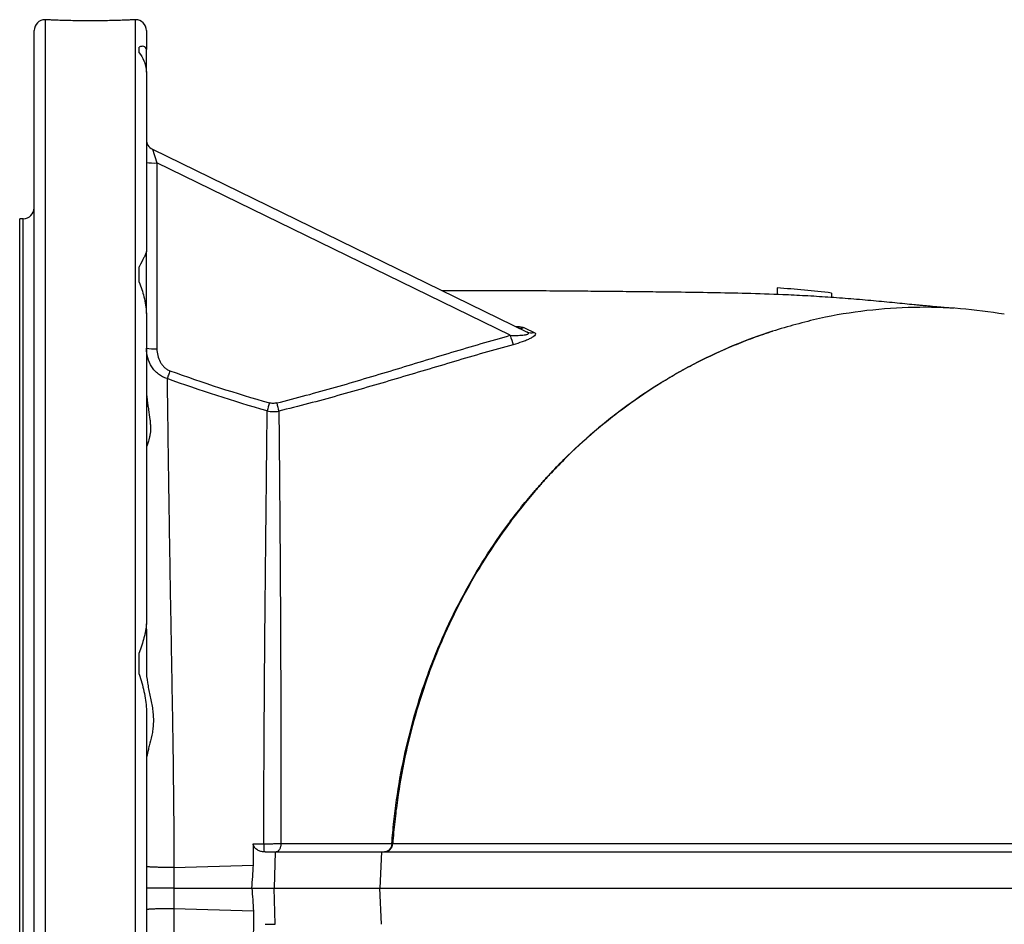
# Model space of a CAD drawing. Header units: millimetres. Extents: x 1756 to 3778, y 764 to 5009.
# Tile 2 of 12: x 1756 to 2300, y 1400 to 1900. Entities that reach past the tile are written whole.
import ezdxf

# ---------------------------------------------------------------- set-up
doc = ezdxf.new("R2010")
doc.units = ezdxf.units.MM
doc.header["$LTSCALE"] = 2

msp = doc.modelspace()

# ---------------------------------------------------------------- linework, layer by layer
at = {"color": 8, "linetype": 'Continuous', "lineweight": 25}
for p, q in [((1770.23, 1899.91), (1770.23, 939.91)), ((1820.23, 939.91), (1820.23, 1899.91)), ((1758.23, 1049.91), (1758.23, 1789.91))]:
    msp.add_line(p, q, dxfattribs=at)
at = {"color": 7, "linetype": 'Continuous', "lineweight": 25}
for p, q in [((1764.23, 945.91), (1764.23, 1893.91)), ((1826.23, 1893.91), (1826.23, 1883.45)), ((1822.23, 1881.63), (1822.23, 1884.75)), ((1826.23, 1870.86), (1826.23, 1883.45)), ((1826.23, 1870.86), (1826.23, 1771.84)), ((1829.6, 1828.27), (1832.09, 1820.73)), ((1829.6, 1828.27), (2036.64, 1727.29)), ((1832.09, 1820.73), (1832.09, 1718.03)), ((2027.41, 1725.46), (1832.09, 1820.73)), ((1758.23, 1789.91), (1756.23, 1789.91)), ((1756.23, 1049.91), (1756.23, 1789.91)), ((1826.23, 1737.43), (1826.23, 1771.84)), ((1822.23, 1754.78), (1822.23, 1763.32)), ((2174.91, 1751.63), (2174.91, 1747.99)), ((2204.91, 1748.84), (2204.91, 1746.36)), ((1826.23, 1737.43), (1826.23, 1565.93)), ((1826.23, 1563.07), (1826.23, 1565.93)), ((1826.23, 1563.07), (1826.23, 1540.13)), ((1822.23, 1538.22), (1822.23, 1549.88)), ((1826.23, 1518.93), (1826.23, 1320.9)), ((1885.33, 1444.48), (1891.15, 1444.48)), ((1891.97, 1439.91), (1897.41, 1439.91)), ((1897.41, 1439.91), (1896.83, 1419.91)), ((1956.25, 1439.91), (1955.35, 1419.91)), ((1841.5, 1431.3), (1885.38, 1432.65)), ((1841.48, 1419.91), (1884.51, 1419.91)), ((1884.51, 1419.91), (1896.83, 1419.91)), ((1884.51, 1419.91), (1884.51, 1419.91)), ((1897.41, 1399.91), (1896.83, 1419.91)), ((1956.25, 1399.91), (1955.35, 1419.91)), ((1885.38, 1407.17), (1841.5, 1408.52)), ((1891.97, 1399.91), (1897.41, 1399.91))]:
    msp.add_line(p, q, dxfattribs=at)
at = {"color": 7, "linetype": 'Continuous', "lineweight": 25, "flags": 128}
for points in [[(1839.27, 1705.87), (1839.04, 1705.24), (1838.81, 1704.61), (1838.6, 1704), (1838.39, 1703.43), (1838.19, 1702.88), (1838.02, 1702.38), (1837.86, 1701.93), (1837.71, 1701.54)], [(1841.48, 1419.91), (1838.47, 1419.91), (1835.59, 1419.91), (1832.95, 1419.91), (1830.65, 1419.91), (1828.77, 1419.91), (1827.37, 1419.91), (1826.52, 1419.91), (1826.23, 1419.91)]]:
    msp.add_lwpolyline(points, dxfattribs=at)
at = {"color": 7, "linetype": 'Continuous', "lineweight": 25}
for centre, radius, start, end in [((1770.23, 1893.91), 6, 90, 180), ((1820.23, 1893.91), 6, 360, 90), ((1832.23, 1833.66), 6, 180, 244), ((1830.65, 1851.84), 31.15, 261.8374, 272.65), ((1758.23, 1795.91), 6, 270, 0), ((2102.16, 1745.52), 77.39, 195.0173, 199.0365), ((2033.38, 1734.56), 5.11, 244.4473, 288.0393), ((2038.84, 1731.9), 5.11, 244.5005, 289.5428), ((1830.65, 1749.15), 31.15, 261.8374, 272.65), ((2283.97, 1577.57), 405.1, 164.1624, 164.81), ((2008.01, 1714.99), 112.98, 193.7863, 196.1395), ((1919.93, 1443.55), 28.79, 178.1599, 187.2302), ((1957.68, 1444.62), 4.71, 272.9598, 358.6629), ((1965, 1493.11), 48.67, 266.3491, 266.9248)]:
    msp.add_arc(centre, radius, start, end, dxfattribs=at)
for points, knots in [([(1820.23, 1899.91), (1820.23, 1899.91), (1820.07, 1899.9), (1819.59, 1899.88), (1819.39, 1899.87), (1818.91, 1899.84), (1818.36, 1899.82), (1817.67, 1899.79), (1816.9, 1899.75), (1816.47, 1899.73), (1815.1, 1899.67), (1814.07, 1899.63), (1812.34, 1899.57), (1811.74, 1899.54), (1810.46, 1899.5), (1809.8, 1899.48), (1807.76, 1899.42), (1806.33, 1899.39), (1804.06, 1899.34), (1803.28, 1899.33), (1801.71, 1899.3), (1800.92, 1899.29), (1798.52, 1899.27), (1796.9, 1899.26), (1794.42, 1899.26), (1793.6, 1899.26), (1791.98, 1899.27), (1791.17, 1899.28), (1789.57, 1899.29), (1788.78, 1899.3), (1787.21, 1899.33), (1786.43, 1899.34), (1784.16, 1899.39), (1782.72, 1899.42), (1780, 1899.5), (1778.72, 1899.54), (1776.41, 1899.63), (1775.37, 1899.67), (1774, 1899.73), (1773.58, 1899.75), (1772.8, 1899.78), (1772.1, 1899.82), (1771.55, 1899.84), (1771.08, 1899.87), (1770.87, 1899.88), (1770.39, 1899.9), (1770.23, 1899.91), (1770.23, 1899.91)], [0, 0, 0, 0, 0.0625, 0.0625, 0.09375, 0.09375, 0.125, 0.15625, 0.15625, 0.1875, 0.1875, 0.25, 0.25, 0.28125, 0.28125, 0.3125, 0.3125, 0.375, 0.375, 0.40625, 0.40625, 0.4375, 0.4375, 0.5, 0.5, 0.53125, 0.53125, 0.5625, 0.5625, 0.59375, 0.59375, 0.625, 0.625, 0.6875, 0.6875, 0.75, 0.75, 0.8125, 0.8125, 0.84375, 0.84375, 0.875, 0.90625, 0.90625, 0.9375, 0.9375, 1, 1, 1, 1]), ([(1826.23, 1883.45), (1826.23, 1883.9), (1826.08, 1884.26), (1825.74, 1884.67), (1825.6, 1884.78), (1825.29, 1884.97), (1825.12, 1885.04), (1824.19, 1885.3), (1823.25, 1885.18), (1822.23, 1884.75)], [0, 0, 0, 0, 0.25, 0.25, 0.375, 0.375, 0.5, 0.5, 1, 1, 1, 1]), ([(1822.23, 1881.63), (1823.25, 1880.42), (1824.19, 1878.94), (1825.3, 1876.24), (1825.62, 1875.26), (1826.08, 1873.17), (1826.23, 1872.05), (1826.23, 1870.86)], [0, 0, 0, 0, 0.5, 0.5, 0.75, 0.75, 1, 1, 1, 1]), ([(1826.23, 1771.84), (1826.23, 1771.43), (1826.08, 1770.93), (1825.74, 1770.06), (1825.6, 1769.75), (1825.29, 1769.1), (1825.12, 1768.76), (1824.19, 1766.96), (1823.25, 1765.27), (1822.23, 1763.32)], [0, 0, 0, 0, 0.25, 0.25, 0.375, 0.375, 0.5, 0.5, 1, 1, 1, 1]), ([(1822.23, 1754.78), (1823.25, 1752.27), (1824.19, 1749.58), (1825.3, 1745.22), (1825.62, 1743.71), (1826.08, 1740.63), (1826.23, 1739.05), (1826.23, 1737.43)], [0, 0, 0, 0, 0.5, 0.5, 0.75, 0.75, 1, 1, 1, 1]), ([(2272.51, 1740.39), (2271.98, 1740.43), (2271.08, 1740.48), (2269.8, 1740.58), (2268.74, 1740.66), (2267.72, 1740.74), (2266.2, 1740.87), (2263.99, 1741.06), (2261.3, 1741.3), (2259.1, 1741.51), (2257.42, 1741.67), (2255.58, 1741.84), (2253.31, 1742.06), (2248.23, 1742.56), (2240.02, 1743.37), (2228.31, 1744.49), (2216.09, 1745.56), (2203.33, 1746.51), (2190.67, 1747.3), (2175.36, 1748.04), (2158.15, 1748.59), (2138.75, 1748.99), (2123.83, 1749.2), (2112.87, 1749.33), (2106.02, 1749.41), (2098.84, 1749.49), (2091.47, 1749.57), (2084.03, 1749.64), (2076.95, 1749.71), (2070.76, 1749.77), (2065.51, 1749.81), (2060.4, 1749.86), (2054.41, 1749.9), (2046.83, 1749.96), (2037.74, 1750.02), (2027.71, 1750.07), (2016.3, 1750.1), (2004.08, 1750.12), (1994.89, 1750.13), (1990.21, 1750.12), (1989.83, 1750.12)], [0, 0, 0, 0, 0.019912, 0.034306, 0.043356, 0.051748, 0.061128, 0.08143, 0.102248, 0.114534, 0.123189, 0.132305, 0.143511, 0.156821, 0.204877, 0.253712, 0.301559, 0.346444, 0.388239, 0.427536, 0.492936, 0.555009, 0.618467, 0.6392, 0.661255, 0.6842, 0.707285, 0.730497, 0.753137, 0.771852, 0.786222, 0.799805, 0.817736, 0.840139, 0.867003, 0.896646, 0.925213, 0.962202, 0.996928, 1, 1, 1, 1]), ([(2300.45, 1737.16), (2292.38, 1738.31), (2275.85, 1740.66), (2250.43, 1741.25), (2224.37, 1739.49), (2198.12, 1735.26), (2180.94, 1730.26), (2172.3, 1727.74)], [0, 0, 0, 0, 0.18833, 0.386325, 0.588084, 0.792902, 1, 1, 1, 1]), ([(1898.29, 1688.06), (1909.16, 1690.76), (1919.97, 1693.72), (1941.52, 1699.88), (1952.25, 1703.08), (1973.7, 1709.57), (1984.4, 1712.87), (2005.86, 1719.31), (2016.61, 1722.46), (2027.41, 1725.46)], [0, 0, 0, 0, 0.25, 0.25, 0.5, 0.5, 0.75, 0.75, 1, 1, 1, 1]), ([(1961.9, 1444.54), (1962.07, 1446.56), (1962.25, 1448.59), (1962.64, 1452.62), (1962.84, 1454.64), (1963.48, 1460.67), (1963.97, 1464.67), (1965.66, 1476.61), (1967.06, 1484.5), (1972.05, 1507.94), (1976.44, 1523.28), (1983.3, 1542.07), (1984.74, 1545.81), (1987.76, 1553.25), (1989.33, 1556.93), (1994.22, 1567.84), (1997.72, 1574.95), (2008.89, 1595.76), (2017.26, 1608.96), (2031.18, 1627.75), (2036.06, 1633.85), (2042.45, 1641.25), (2043.74, 1642.72), (2046.34, 1645.62), (2047.66, 1647.06), (2051.63, 1651.32), (2054.32, 1654.11), (2067.97, 1667.71), (2079.56, 1677.61), (2097.93, 1691.03), (2104.22, 1695.26), (2113.91, 1701.23), (2117.18, 1703.16), (2123.8, 1706.9), (2127.15, 1708.7), (2137.27, 1713.88), (2144.13, 1717.05), (2154.58, 1721.38), (2158.09, 1722.76), (2163.39, 1724.71), (2166.05, 1725.66), (2169.17, 1726.71), (2170.51, 1727.16), (2171.41, 1727.45), (2171.84, 1727.59), (2172.28, 1727.74)], [0, 0, 0, 0, 0.015625, 0.015625, 0.03125, 0.03125, 0.0625, 0.0625, 0.125, 0.125, 0.25, 0.25, 0.28125, 0.28125, 0.3125, 0.3125, 0.375, 0.375, 0.5, 0.5, 0.5625, 0.5625, 0.578125, 0.578125, 0.59375, 0.59375, 0.625, 0.625, 0.75, 0.75, 0.8125, 0.8125, 0.84375, 0.84375, 0.875, 0.875, 0.9375, 0.9375, 0.96875, 0.96875, 0.984375, 0.992188, 0.996094, 0.996094, 1, 1, 1, 1]), ([(2172.28, 1727.74), (2165.13, 1725.43), (2158.06, 1722.82), (2144.14, 1717.04), (2137.3, 1713.87), (2127.19, 1708.69), (2123.85, 1706.89), (2117.23, 1703.15), (2113.96, 1701.22), (2104.29, 1695.24), (2098.01, 1691.01), (2079.67, 1677.6), (2068.1, 1667.69), (2054.47, 1654.09), (2051.79, 1651.3), (2047.83, 1647.04), (2046.52, 1645.6), (2043.92, 1642.7), (2042.63, 1641.23), (2036.25, 1633.82), (2031.39, 1627.73), (2017.5, 1608.93), (2009.17, 1595.73), (1998.03, 1574.92), (1994.55, 1567.81), (1989.68, 1556.9), (1988.12, 1553.21), (1985.11, 1545.77), (1983.68, 1542.03), (1976.85, 1523.24), (1972.48, 1507.91), (1967.52, 1484.47), (1966.13, 1476.58), (1964.45, 1464.63), (1963.96, 1460.63), (1963.32, 1454.61), (1963.12, 1452.59), (1962.74, 1448.56), (1962.56, 1446.54), (1962.39, 1444.51)], [0, 0, 0, 0, 0.0625, 0.0625, 0.125, 0.125, 0.15625, 0.15625, 0.1875, 0.1875, 0.25, 0.25, 0.375, 0.375, 0.40625, 0.40625, 0.421875, 0.421875, 0.4375, 0.4375, 0.5, 0.5, 0.625, 0.625, 0.6875, 0.6875, 0.71875, 0.71875, 0.75, 0.75, 0.875, 0.875, 0.9375, 0.9375, 0.96875, 0.96875, 0.984375, 0.984375, 1, 1, 1, 1]), ([(2027.41, 1725.46), (2028.57, 1725.42), (2029.74, 1725.4), (2031.47, 1725.42), (2032.04, 1725.43), (2033.18, 1725.48), (2033.74, 1725.51), (2034.84, 1725.61), (2035.38, 1725.67), (2036.11, 1725.81), (2036.34, 1725.86), (2036.77, 1725.98), (2036.97, 1726.05), (2037.28, 1726.21), (2037.39, 1726.3), (2037.5, 1726.5), (2037.49, 1726.6), (2037.37, 1726.81), (2037.26, 1726.91), (2036.99, 1727.1), (2036.82, 1727.2), (2036.64, 1727.29)], [0, 0, 0, 0, 0.25, 0.25, 0.375, 0.375, 0.5, 0.5, 0.625, 0.625, 0.6875, 0.6875, 0.75, 0.75, 0.8125, 0.8125, 0.875, 0.875, 0.9375, 0.9375, 1, 1, 1, 1]), ([(2040.55, 1727.08), (2040.9, 1726.92), (2041.15, 1726.72), (2041.36, 1726.23), (2041.31, 1725.96), (2040.91, 1725.34), (2040.55, 1725.02), (2039.61, 1724.34), (2039.04, 1724.01), (2038.07, 1723.52), (2037.73, 1723.35), (2037.03, 1723.03), (2036.66, 1722.87), (2035.55, 1722.41), (2034.76, 1722.11), (2032.36, 1721.25), (2030.7, 1720.74), (2029, 1720.27)], [0, 0, 0, 0, 0.125, 0.125, 0.25, 0.25, 0.375, 0.375, 0.5, 0.5, 0.5625, 0.5625, 0.625, 0.625, 0.75, 0.75, 1, 1, 1, 1]), ([(2031.44, 1729.84), (2031.44, 1729.84), (2031.46, 1729.83), (2031.28, 1729.91), (2031.16, 1729.96)], [0, 0, 0, 0, 0.387281, 1, 1, 1, 1]), ([(2029, 1720.27), (2018.18, 1717.31), (2007.4, 1714.2), (1991.26, 1709.44), (1985.88, 1707.84), (1975.13, 1704.63), (1969.76, 1703.03), (1953.62, 1698.26), (1942.85, 1695.12), (1921.24, 1689.1), (1910.39, 1686.21), (1899.49, 1683.58)], [0, 0, 0, 0, 0.25, 0.25, 0.375, 0.375, 0.5, 0.5, 0.75, 0.75, 1, 1, 1, 1]), ([(1837.71, 1701.54), (1836.83, 1701.81), (1835.99, 1702.16), (1834.79, 1702.8), (1834.4, 1703.03), (1833.64, 1703.53), (1833.26, 1703.79), (1832.18, 1704.64), (1831.52, 1705.25), (1830.29, 1706.59), (1829.73, 1707.32), (1828.24, 1709.59), (1827.5, 1711.22), (1826.48, 1714.71), (1826.23, 1716.5), (1826.23, 1718.32)], [0, 0, 0, 0, 0.125, 0.125, 0.1875, 0.1875, 0.25, 0.25, 0.375, 0.375, 0.5, 0.5, 0.75, 0.75, 1, 1, 1, 1]), ([(1832.09, 1718.03), (1832.09, 1716.78), (1832.23, 1715.54), (1832.82, 1713.1), (1833.26, 1711.93), (1834.15, 1710.28), (1834.49, 1709.75), (1835.24, 1708.75), (1835.65, 1708.28), (1836.57, 1707.42), (1837.06, 1707.03), (1838.12, 1706.37), (1838.67, 1706.09), (1839.27, 1705.87)], [0, 0, 0, 0, 0.25, 0.25, 0.5, 0.5, 0.625, 0.625, 0.75, 0.75, 0.875, 0.875, 1, 1, 1, 1]), ([(1837.71, 1701.54), (1837.82, 1693.65), (1837.92, 1685.19), (1838.1, 1671.66), (1838.16, 1667), (1838.25, 1659.81), (1838.29, 1657.38), (1838.35, 1652.47), (1838.39, 1649.99), (1838.56, 1637.47), (1838.71, 1627.04), (1839.06, 1605.39), (1839.25, 1594.16), (1839.55, 1576.72), (1839.65, 1570.81), (1839.81, 1561.78), (1839.87, 1558.75), (1839.97, 1552.68), (1840.03, 1549.63), (1840.3, 1534.33), (1840.52, 1521.91), (1840.92, 1496.67), (1841.09, 1483.86), (1841.3, 1464.34), (1841.36, 1457.79), (1841.42, 1447.87), (1841.44, 1444.56), (1841.47, 1439.59), (1841.48, 1437.11), (1841.49, 1434.21), (1841.49, 1432.96), (1841.49, 1432.13), (1841.49, 1431.71), (1841.5, 1431.3)], [0, 0, 0, 0, 0.125, 0.125, 0.1875, 0.1875, 0.21875, 0.21875, 0.25, 0.25, 0.375, 0.375, 0.5, 0.5, 0.5625, 0.5625, 0.59375, 0.59375, 0.625, 0.625, 0.75, 0.75, 0.875, 0.875, 0.9375, 0.9375, 0.96875, 0.96875, 0.984375, 0.992188, 0.996094, 0.996094, 1, 1, 1, 1]), ([(1826.23, 1696.03), (1826.23, 1693.95), (1826.39, 1691.93), (1826.74, 1688.99), (1826.87, 1688.03), (1827.15, 1686.12), (1827.3, 1685.18), (1827.73, 1682.42), (1828.01, 1680.67), (1828.3, 1678.17), (1828.38, 1677.36), (1828.49, 1675.78), (1828.52, 1675.01), (1828.52, 1672.8), (1828.4, 1671.47), (1828.11, 1669.66), (1827.99, 1669.09), (1827.73, 1668.02), (1827.59, 1667.51), (1827.15, 1666.11), (1826.85, 1665.33), (1826.51, 1664.38), (1826.41, 1664.09), (1826.27, 1663.61), (1826.23, 1663.4), (1826.23, 1663.24)], [0, 0, 0, 0, 0.125, 0.125, 0.1875, 0.1875, 0.25, 0.25, 0.375, 0.375, 0.4375, 0.4375, 0.5, 0.5, 0.625, 0.625, 0.6875, 0.6875, 0.75, 0.75, 0.875, 0.875, 0.9375, 0.9375, 1, 1, 1, 1]), ([(1898.29, 1688.06), (1897.95, 1687.98), (1897.62, 1687.92), (1896.94, 1687.84), (1896.6, 1687.82), (1895.58, 1687.84), (1894.91, 1687.94), (1894.25, 1688.13)], [0, 0, 0, 0, 0.25, 0.25, 0.5, 0.5, 1, 1, 1, 1]), ([(1891.15, 1444.48), (1891.17, 1456.36), (1891.2, 1468.09), (1891.28, 1491.3), (1891.35, 1502.76), (1891.49, 1525.43), (1891.57, 1536.49), (1891.7, 1552.67), (1891.75, 1558), (1891.82, 1565.9), (1891.84, 1568.52), (1891.89, 1573.72), (1891.92, 1576.3), (1892.04, 1589.09), (1892.14, 1598.94), (1892.34, 1617.91), (1892.43, 1627.03), (1892.62, 1644.55), (1892.71, 1652.95), (1892.81, 1662.97), (1892.83, 1664.96), (1892.87, 1668.87), (1892.89, 1670.79), (1892.95, 1676.48), (1892.99, 1680.16), (1893.02, 1683.71)], [0, 0, 0, 0, 0.125, 0.125, 0.25, 0.25, 0.375, 0.375, 0.4375, 0.4375, 0.46875, 0.46875, 0.5, 0.5, 0.625, 0.625, 0.75, 0.75, 0.875, 0.875, 0.90625, 0.90625, 0.9375, 0.9375, 1, 1, 1, 1]), ([(1893.02, 1683.71), (1894.08, 1683.45), (1895.15, 1683.31), (1896.78, 1683.27), (1897.33, 1683.29), (1898.41, 1683.39), (1898.95, 1683.47), (1899.49, 1683.58)], [0, 0, 0, 0, 0.5, 0.5, 0.75, 0.75, 1, 1, 1, 1]), ([(1899.49, 1683.58), (1899.52, 1680.03), (1899.55, 1676.37), (1899.6, 1670.7), (1899.62, 1668.78), (1899.65, 1664.88), (1899.67, 1662.9), (1899.76, 1652.91), (1899.83, 1644.54), (1899.97, 1627.07), (1900.04, 1617.98), (1900.18, 1599.07), (1900.25, 1589.25), (1900.32, 1576.49), (1900.33, 1573.91), (1900.36, 1568.72), (1900.37, 1566.11), (1900.41, 1558.23), (1900.43, 1552.91), (1900.49, 1536.73), (1900.53, 1525.68), (1900.58, 1511.5), (1900.59, 1508.65), (1900.6, 1502.94), (1900.6, 1500.08), (1900.59, 1491.46), (1900.6, 1485.68), (1900.6, 1468.24), (1900.62, 1456.46), (1900.63, 1444.54)], [0, 0, 0, 0, 0.0625, 0.0625, 0.09375, 0.09375, 0.125, 0.125, 0.25, 0.25, 0.375, 0.375, 0.5, 0.5, 0.53125, 0.53125, 0.5625, 0.5625, 0.625, 0.625, 0.75, 0.75, 0.78125, 0.78125, 0.8125, 0.8125, 0.875, 0.875, 1, 1, 1, 1]), ([(1826.23, 1565.93), (1826.23, 1564.77), (1826.08, 1563.55), (1825.74, 1561.63), (1825.6, 1560.98), (1825.29, 1559.66), (1825.12, 1559), (1824.19, 1555.63), (1823.25, 1552.82), (1822.23, 1549.88)], [0, 0, 0, 0, 0.25, 0.25, 0.375, 0.375, 0.5, 0.5, 1, 1, 1, 1]), ([(1822.23, 1538.22), (1823.25, 1535.06), (1824.19, 1531.89), (1825.3, 1527.03), (1825.62, 1525.4), (1826.08, 1522.15), (1826.23, 1520.54), (1826.23, 1518.93)], [0, 0, 0, 0, 0.5, 0.5, 0.75, 0.75, 1, 1, 1, 1]), ([(1826.23, 1540.13), (1826.23, 1537.94), (1826.49, 1535.72), (1827.05, 1532.32), (1827.26, 1531.17), (1827.73, 1528.86), (1827.98, 1527.7), (1828.71, 1524.24), (1829.19, 1521.92), (1829.63, 1519), (1829.71, 1518.42), (1829.86, 1517.24), (1829.92, 1516.65), (1830.07, 1514.9), (1830.12, 1513.74), (1830.12, 1511.46), (1830.07, 1510.34), (1829.88, 1508.13), (1829.73, 1507.03), (1829.2, 1503.84), (1828.71, 1501.86), (1827.98, 1499.04), (1827.74, 1498.13), (1827.27, 1496.36), (1827.05, 1495.5), (1826.49, 1493.05), (1826.23, 1491.57), (1826.23, 1490.23)], [0, 0, 0, 0, 0.125, 0.125, 0.1875, 0.1875, 0.25, 0.25, 0.375, 0.375, 0.40625, 0.40625, 0.4375, 0.4375, 0.5, 0.5, 0.5625, 0.5625, 0.625, 0.625, 0.75, 0.75, 0.8125, 0.8125, 0.875, 0.875, 1, 1, 1, 1]), ([(1891.37, 1439.93), (1890.72, 1439.97), (1890.08, 1440.07), (1889.14, 1440.33), (1888.83, 1440.44), (1888.23, 1440.69), (1887.93, 1440.84), (1887.35, 1441.19), (1887.07, 1441.38), (1886.55, 1441.84), (1886.3, 1442.09), (1885.98, 1442.52), (1885.89, 1442.68), (1885.71, 1443), (1885.63, 1443.17), (1885.49, 1443.52), (1885.44, 1443.71), (1885.36, 1444.09), (1885.34, 1444.28), (1885.33, 1444.48)], [0, 0, 0, 0, 0.25, 0.25, 0.375, 0.375, 0.5, 0.5, 0.625, 0.625, 0.75, 0.75, 0.8125, 0.8125, 0.875, 0.875, 0.9375, 0.9375, 1, 1, 1, 1]), ([(1891.15, 1444.48), (1892.83, 1444.47), (1894.47, 1444.47), (1896.89, 1444.49), (1897.68, 1444.5), (1899.19, 1444.52), (1899.92, 1444.53), (1900.63, 1444.54)], [0, 0, 0, 0, 0.5, 0.5, 0.75, 0.75, 1, 1, 1, 1]), ([(1900.63, 1444.54), (1900.6, 1443.97), (1900.52, 1443.37), (1900.23, 1442.23), (1900.02, 1441.69), (1899.5, 1440.8), (1899.19, 1440.46), (1898.54, 1440.01), (1898.21, 1439.91), (1897.9, 1439.91)], [0, 0, 0, 0, 0.25, 0.25, 0.5, 0.5, 0.75, 0.75, 1, 1, 1, 1]), ([(1900.63, 1444.54), (1901.32, 1444.54), (1902.71, 1444.54), (1904.8, 1444.54), (1906.89, 1444.54), (1909, 1444.54), (1911.1, 1444.54), (1913.22, 1444.54), (1915.33, 1444.54), (1917.45, 1444.54), (1919.57, 1444.54), (1921.68, 1444.54), (1923.8, 1444.54), (1925.91, 1444.54), (1928.02, 1444.54), (1930.13, 1444.54), (1932.22, 1444.54), (1934.87, 1444.54), (1938.02, 1444.54), (1940.98, 1444.54), (1943.3, 1444.54), (1945.04, 1444.54), (1946.76, 1444.54), (1948.92, 1444.54), (1951.45, 1444.54), (1954.31, 1444.54), (1957, 1444.54), (1959.52, 1444.54), (1961.12, 1444.54), (1961.9, 1444.54)], [0, 0, 0, 0, 0.028864, 0.058031, 0.087503, 0.117283, 0.147374, 0.177782, 0.208512, 0.239573, 0.270971, 0.302719, 0.334828, 0.367311, 0.400185, 0.433467, 0.467169, 0.501292, 0.563366, 0.625766, 0.657324, 0.688598, 0.719581, 0.750272, 0.805294, 0.85781, 0.907785, 0.95519, 1, 1, 1, 1]), ([(1961.9, 1444.54), (1961.86, 1443.92), (1961.73, 1443.3), (1961.3, 1442.18), (1961, 1441.67), (1960.27, 1440.82), (1959.84, 1440.49), (1958.91, 1440.03), (1958.42, 1439.91), (1957.92, 1439.91)], [0, 0, 0, 0, 0.25, 0.25, 0.5, 0.5, 0.75, 0.75, 1, 1, 1, 1]), ([(1897.41, 1439.91), (1920.49, 1439.91), (1940.45, 1439.91), (1956.21, 1439.91), (1956.22, 1439.91), (1956.24, 1439.91), (1956.25, 1439.91)], [0, 0, 0, 0, 1, 1, 1, 1.000923, 1.000923, 1.000923, 1.000923]), ([(1956.25, 1439.91), (1956.26, 1439.91), (1956.28, 1439.91), (1956.29, 1439.91), (1958.71, 1439.91), (1961.13, 1439.91), (1966.04, 1439.91), (1968.53, 1439.91), (1976.17, 1439.91), (1981.42, 1439.91), (1997.63, 1439.91), (2009.11, 1439.91), (2027.08, 1439.91), (2033.22, 1439.91), (2045.83, 1439.91), (2052.29, 1439.91), (2072.05, 1439.91), (2085.79, 1439.91), (2114.39, 1439.91), (2129.26, 1439.91), (2160.11, 1439.91), (2176.01, 1439.91), (2208.78, 1439.91), (2225.63, 1439.91), (2260.31, 1439.91), (2278.15, 1439.91), (2314.53, 1439.91), (2333.1, 1439.91), (2361.52, 1439.91), (2371.09, 1439.91), (2390.43, 1439.91), (2400.2, 1439.91), (2449.42, 1439.91), (2489.84, 1439.91), (2541.67, 1439.91), (2552.11, 1439.91), (2573.08, 1439.91), (2583.59, 1439.91), (2615.27, 1439.91), (2636.54, 1439.91), (2668.67, 1439.91), (2679.42, 1439.91), (2701, 1439.91), (2711.83, 1439.91), (2744.36, 1439.91), (2766.08, 1439.91), (2809.62, 1439.91), (2831.43, 1439.91), (2864.21, 1439.91), (2875.15, 1439.91), (2896.98, 1439.91), (2907.88, 1439.91), (2929.62, 1439.91), (2940.47, 1439.91), (2962.13, 1439.91), (2972.95, 1439.91), (3005.34, 1439.91), (3026.88, 1439.91), (3069.65, 1439.91), (3090.88, 1439.91), (3132.96, 1439.91), (3153.79, 1439.91), (3194.99, 1439.91), (3215.33, 1439.91), (3255.35, 1439.91), (3275.07, 1439.91), (3304.18, 1439.91), (3313.81, 1439.91), (3332.91, 1439.91), (3342.36, 1439.91), (3361.08, 1439.91), (3370.38, 1439.91), (3384.15, 1439.91), (3388.7, 1439.91), (3397.71, 1439.91), (3402.17, 1439.91), (3415.45, 1439.91), (3424.22, 1439.91), (3441.55, 1439.91), (3450.11, 1439.91), (3475.35, 1439.91), (3491.62, 1439.91), (3523.06, 1439.91), (3538.23, 1439.91), (3567.45, 1439.91), (3581.43, 1439.91), (3608.09, 1439.91), (3620.77, 1439.91), (3638.82, 1439.91), (3644.68, 1439.91), (3656.03, 1439.91), (3661.52, 1439.91), (3677.46, 1439.91), (3687.38, 1439.91), (3705.73, 1439.91), (3714.19, 1439.91), (3729.53, 1439.91), (3736.42, 1439.91), (3745.58, 1439.91), (3748.44, 1439.91), (3753.77, 1439.91), (3756.24, 1439.91), (3760.77, 1439.91), (3762.83, 1439.91), (3766.55, 1439.91), (3768.2, 1439.91), (3772.55, 1439.91), (3774.62, 1439.91), (3776.56, 1439.91), (3777, 1439.91), (3777.19, 1439.91)], [-0.0000183, -0.0000183, -0.0000183, -0.0000183, 0, 0, 0, 0.0039062, 0.0039062, 0.0078125, 0.0078125, 0.015625, 0.015625, 0.03125, 0.03125, 0.0390625, 0.0390625, 0.046875, 0.046875, 0.0625, 0.0625, 0.078125, 0.078125, 0.09375, 0.09375, 0.109375, 0.109375, 0.125, 0.125, 0.140625, 0.140625, 0.1484375, 0.1484375, 0.15625, 0.15625, 0.1875, 0.1875, 0.1953125, 0.1953125, 0.203125, 0.203125, 0.21875, 0.21875, 0.2265625, 0.2265625, 0.234375, 0.234375, 0.25, 0.25, 0.265625, 0.265625, 0.2734375, 0.2734375, 0.28125, 0.28125, 0.2890625, 0.2890625, 0.296875, 0.296875, 0.3125, 0.3125, 0.328125, 0.328125, 0.34375, 0.34375, 0.359375, 0.359375, 0.375, 0.375, 0.3828125, 0.3828125, 0.390625, 0.390625, 0.3984375, 0.3984375, 0.4023438, 0.4023438, 0.40625, 0.40625, 0.4140625, 0.4140625, 0.421875, 0.421875, 0.4375, 0.4375, 0.453125, 0.453125, 0.46875, 0.46875, 0.484375, 0.484375, 0.4921875, 0.4921875, 0.5, 0.5, 0.515625, 0.515625, 0.53125, 0.53125, 0.546875, 0.546875, 0.5546875, 0.5546875, 0.5625, 0.5625, 0.5703125, 0.5703125, 0.578125, 0.578125, 0.59375, 0.59375, 0.6023721, 0.6023721, 0.6023721, 0.6023721]), ([(1841.49, 1431.3), (1840.47, 1431.3), (1839.47, 1431.31), (1837.99, 1431.32), (1837.5, 1431.33), (1836.54, 1431.34), (1836.06, 1431.34), (1834.67, 1431.36), (1833.79, 1431.38), (1832.14, 1431.42), (1831.36, 1431.44), (1829.96, 1431.49), (1829.33, 1431.52), (1828.5, 1431.56), (1828.25, 1431.58), (1827.78, 1431.61), (1827.57, 1431.62), (1827, 1431.67), (1826.71, 1431.7), (1826.32, 1431.77), (1826.23, 1431.81), (1826.23, 1431.84)], [0, 0, 0, 0, 0.125, 0.125, 0.1875, 0.1875, 0.25, 0.25, 0.375, 0.375, 0.5, 0.5, 0.625, 0.625, 0.6875, 0.6875, 0.75, 0.75, 0.875, 0.875, 1, 1, 1, 1]), ([(1841.49, 1431.3), (1841.49, 1431.3), (1841.49, 1431.3), (1841.49, 1431.3), (1841.49, 1430.85), (1841.49, 1430.4), (1841.49, 1429.94), (1841.49, 1428.84), (1841.49, 1427.73), (1841.49, 1426.62), (1841.49, 1425.5), (1841.49, 1424.39), (1841.48, 1423.28), (1841.48, 1422.15), (1841.48, 1421.03), (1841.48, 1419.91)], [-0.00000006, -0.00000006, -0.00000006, -0.00000006, 0, 0, 0, 0.000679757, 0.000679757, 0.000679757, 0.002342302, 0.002342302, 0.002342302, 0.004014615, 0.004014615, 0.004014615, 0.005696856, 0.005696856, 0.005696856, 0.005696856]), ([(1841.48, 1419.91), (1841.48, 1418.77), (1841.48, 1417.64), (1841.48, 1416.5), (1841.49, 1415.37), (1841.49, 1414.24), (1841.49, 1413.11), (1841.49, 1411.99), (1841.49, 1410.86), (1841.49, 1409.74), (1841.49, 1409.33), (1841.49, 1408.93), (1841.49, 1408.52), (1841.49, 1408.52), (1841.49, 1408.52), (1841.49, 1408.52)], [0, 0, 0, 0, 0.001705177, 0.001705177, 0.001705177, 0.003400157, 0.003400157, 0.003400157, 0.005085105, 0.005085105, 0.005085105, 0.005696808, 0.005696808, 0.005696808, 0.005696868, 0.005696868, 0.005696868, 0.005696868]), ([(1955.35, 1419.91), (1957.77, 1419.91), (1960.19, 1419.91), (1965.1, 1419.91), (1967.6, 1419.91), (1975.25, 1419.91), (1980.51, 1419.91), (1996.73, 1419.91), (2008.22, 1419.91), (2026.21, 1419.91), (2032.36, 1419.91), (2044.98, 1419.91), (2051.44, 1419.91), (2071.23, 1419.91), (2084.99, 1419.91), (2113.62, 1419.91), (2128.5, 1419.91), (2159.38, 1419.91), (2175.3, 1419.91), (2208.1, 1419.91), (2224.98, 1419.91), (2259.69, 1419.91), (2277.55, 1419.91), (2313.97, 1419.91), (2332.56, 1419.91), (2361.02, 1419.91), (2370.6, 1419.91), (2389.95, 1419.91), (2399.73, 1419.91), (2449.01, 1419.91), (2489.47, 1419.91), (2541.35, 1419.91), (2551.81, 1419.91), (2572.79, 1419.91), (2583.32, 1419.91), (2615.02, 1419.91), (2636.32, 1419.91), (2668.48, 1419.91), (2679.24, 1419.91), (2700.84, 1419.91), (2711.69, 1419.91), (2744.25, 1419.91), (2766, 1419.91), (2809.58, 1419.91), (2831.41, 1419.91), (2864.22, 1419.91), (2875.18, 1419.91), (2897.03, 1419.91), (2907.94, 1419.91), (2929.71, 1419.91), (2940.57, 1419.91), (2962.26, 1419.91), (2973.09, 1419.91), (3005.51, 1419.91), (3027.07, 1419.91), (3069.89, 1419.91), (3091.14, 1419.91), (3133.27, 1419.91), (3154.12, 1419.91), (3195.37, 1419.91), (3215.72, 1419.91), (3255.79, 1419.91), (3275.53, 1419.91), (3304.67, 1419.91), (3314.31, 1419.91), (3333.43, 1419.91), (3342.89, 1419.91), (3361.62, 1419.91), (3370.93, 1419.91), (3384.72, 1419.91), (3389.28, 1419.91), (3398.31, 1419.91), (3402.77, 1419.91), (3416.07, 1419.91), (3424.84, 1419.91), (3442.2, 1419.91), (3450.77, 1419.91), (3476.03, 1419.91), (3492.33, 1419.91), (3523.81, 1419.91), (3539, 1419.91), (3568.25, 1419.91), (3582.25, 1419.91), (3608.93, 1419.91), (3621.63, 1419.91), (3639.7, 1419.91), (3645.56, 1419.91), (3656.93, 1419.91), (3662.43, 1419.91), (3678.39, 1419.91), (3688.32, 1419.91), (3706.7, 1419.91), (3715.17, 1419.91), (3730.52, 1419.91), (3737.42, 1419.91), (3746.59, 1419.91), (3749.46, 1419.91), (3754.79, 1419.91), (3757.26, 1419.91), (3761.8, 1419.91), (3763.86, 1419.91), (3767.58, 1419.91), (3769.24, 1419.91), (3773.59, 1419.91), (3775.67, 1419.91), (3777.42, 1419.91), (3777.78, 1419.91), (3778.02, 1419.91)], [0, 0, 0, 0, 0.0039062, 0.0039062, 0.0078125, 0.0078125, 0.015625, 0.015625, 0.03125, 0.03125, 0.0390625, 0.0390625, 0.046875, 0.046875, 0.0625, 0.0625, 0.078125, 0.078125, 0.09375, 0.09375, 0.109375, 0.109375, 0.125, 0.125, 0.140625, 0.140625, 0.1484375, 0.1484375, 0.15625, 0.15625, 0.1875, 0.1875, 0.1953125, 0.1953125, 0.203125, 0.203125, 0.21875, 0.21875, 0.2265625, 0.2265625, 0.234375, 0.234375, 0.25, 0.25, 0.265625, 0.265625, 0.2734375, 0.2734375, 0.28125, 0.28125, 0.2890625, 0.2890625, 0.296875, 0.296875, 0.3125, 0.3125, 0.328125, 0.328125, 0.34375, 0.34375, 0.359375, 0.359375, 0.375, 0.375, 0.3828125, 0.3828125, 0.390625, 0.390625, 0.3984375, 0.3984375, 0.4023438, 0.4023438, 0.40625, 0.40625, 0.4140625, 0.4140625, 0.421875, 0.421875, 0.4375, 0.4375, 0.453125, 0.453125, 0.46875, 0.46875, 0.484375, 0.484375, 0.4921875, 0.4921875, 0.5, 0.5, 0.515625, 0.515625, 0.53125, 0.53125, 0.546875, 0.546875, 0.5546875, 0.5546875, 0.5625, 0.5625, 0.5703125, 0.5703125, 0.578125, 0.578125, 0.59375, 0.59375, 0.5999916, 0.5999916, 0.5999916, 0.5999916]), ([(1841.49, 1408.52), (1840.47, 1408.52), (1839.47, 1408.51), (1837.99, 1408.5), (1837.5, 1408.5), (1836.54, 1408.48), (1836.06, 1408.48), (1834.67, 1408.46), (1833.79, 1408.44), (1832.14, 1408.4), (1831.36, 1408.38), (1829.96, 1408.33), (1829.33, 1408.3), (1828.5, 1408.26), (1828.25, 1408.24), (1827.78, 1408.21), (1827.57, 1408.2), (1827, 1408.15), (1826.71, 1408.12), (1826.32, 1408.05), (1826.23, 1408.01), (1826.23, 1407.98)], [0, 0, 0, 0, 0.125, 0.125, 0.1875, 0.1875, 0.25, 0.25, 0.375, 0.375, 0.5, 0.5, 0.625, 0.625, 0.6875, 0.6875, 0.75, 0.75, 0.875, 0.875, 1, 1, 1, 1]), ([(1841.5, 1408.52), (1841.49, 1408.11), (1841.49, 1407.69), (1841.49, 1406.86), (1841.49, 1405.62), (1841.48, 1402.72), (1841.47, 1400.25), (1841.44, 1395.3), (1841.42, 1392.01), (1841.36, 1382.17), (1841.3, 1375.64), (1841.09, 1356.16), (1840.91, 1343.31), (1840.66, 1327.42), (1840.61, 1324.25), (1840.51, 1317.92), (1840.46, 1314.76), (1840.3, 1305.34), (1840.19, 1299.15), (1839.86, 1280.82), (1839.64, 1268.94), (1839.24, 1245.84), (1839.06, 1234.62), (1838.8, 1218.29), (1838.72, 1212.94), (1838.61, 1205.03), (1838.57, 1202.43), (1838.49, 1197.28), (1838.46, 1194.75), (1838.28, 1182.21), (1838.15, 1172.7), (1837.98, 1159.21), (1837.92, 1154.84), (1837.84, 1148.48), (1837.82, 1146.4), (1837.77, 1142.29), (1837.74, 1140.27), (1837.72, 1138.29)], [0, 0, 0, 0, 0.003906, 0.003906, 0.007813, 0.015625, 0.03125, 0.03125, 0.0625, 0.0625, 0.125, 0.125, 0.25, 0.25, 0.28125, 0.28125, 0.3125, 0.3125, 0.375, 0.375, 0.5, 0.5, 0.625, 0.625, 0.6875, 0.6875, 0.71875, 0.71875, 0.75, 0.75, 0.875, 0.875, 0.9375, 0.9375, 0.96875, 0.96875, 1, 1, 1, 1])]:
    msp.add_open_spline(points, degree=3, knots=knots, dxfattribs=at)
for points in [[(2204.91, 1748.84), (2194.94, 1750.06), (2184.94, 1750.98), (2174.91, 1751.63)], [(2034.96, 1729.7), (2036.82, 1728.83), (2038.68, 1727.96), (2040.55, 1727.08)], [(1839.27, 1705.87), (1857.38, 1699.32), (1875.71, 1693.37), (1894.25, 1688.13)], [(1893.02, 1683.71), (1874.38, 1688.99), (1855.94, 1694.96), (1837.71, 1701.54)], [(1885.38, 1432.65), (1885.48, 1436.6), (1885.46, 1440.54), (1885.33, 1444.48)], [(1891.97, 1439.91), (1891.77, 1439.91), (1891.57, 1439.92), (1891.37, 1439.93)], [(1884.51, 1419.91), (1884.88, 1424.15), (1885.23, 1428.4), (1885.38, 1432.65)], [(1841.5, 1431.3), (1841.5, 1431.3), (1841.49, 1431.3), (1841.49, 1431.3)], [(1884.51, 1419.91), (1884.88, 1415.67), (1885.23, 1411.42), (1885.38, 1407.17)], [(1896.83, 1419.91), (1919.8, 1419.91), (1939.67, 1419.91), (1955.35, 1419.91)], [(1841.49, 1408.52), (1841.49, 1408.52), (1841.5, 1408.52), (1841.5, 1408.52)], [(1885.38, 1407.17), (1885.48, 1403.22), (1885.46, 1399.28), (1885.33, 1395.34)]]:
    msp.add_open_spline(points, degree=3, dxfattribs=at)
at = {"color": 8, "linetype": 'Continuous', "lineweight": 25}
for points, knots in [([(2030.39, 1730.34), (2031.1, 1730.33), (2033.07, 1730.32), (2034.23, 1729.94), (2034.96, 1729.7)], [0, 0, 0, 0, 0.364087, 1, 1, 1, 1]), ([(1962.39, 1444.51), (1963.81, 1444.51), (1971.13, 1444.51), (1984.95, 1444.51), (2005.02, 1444.51), (2026.43, 1444.5), (2049.17, 1444.5), (2073.28, 1444.5), (2098.64, 1444.5), (2125.26, 1444.5), (2153.17, 1444.5), (2182.21, 1444.5), (2212.26, 1444.5), (2243.31, 1444.5), (2275.45, 1444.49), (2308.56, 1444.49), (2342.49, 1444.49), (2377.27, 1444.49), (2412.91, 1444.49), (2449.26, 1444.48), (2486.15, 1444.48), (2523.61, 1444.48), (2561.67, 1444.48), (2600.18, 1444.48), (2639, 1444.48), (2678.16, 1444.48), (2717.68, 1444.47), (2757.39, 1444.47), (2797.18, 1444.47), (2836.95, 1444.47), (2876.76, 1444.47), (2916.6, 1444.46), (2956.4, 1444.46), (2996.05, 1444.46), (3035.41, 1444.46), (3074.4, 1444.46), (3113.01, 1444.45), (3151.52, 1444.45), (3189.86, 1444.45), (3227.95, 1444.45), (3265.36, 1444.44), (3301.93, 1444.44), (3337.6, 1444.44), (3372.32, 1444.44), (3406.05, 1444.43), (3439.01, 1444.43), (3471.09, 1444.43), (3502.22, 1444.43), (3531.95, 1444.42), (3561.79, 1444.42), (3591.35, 1444.42), (3620.19, 1444.42), (3644.74, 1444.41), (3665.47, 1444.41), (3682.9, 1444.41), (3698.83, 1444.4), (3712.98, 1444.4), (3725.4, 1444.4), (3736.2, 1444.4), (3745.57, 1444.4), (3754.3, 1444.39), (3761.75, 1444.39), (3767.16, 1444.39), (3769.8, 1444.39), (3769.87, 1444.38), (3769.9, 1444.38)], [0, 0, 0, 0, 0.003839, 0.019722, 0.035618, 0.051515, 0.067512, 0.083509, 0.099388, 0.115267, 0.131256, 0.147245, 0.163041, 0.178837, 0.194742, 0.210647, 0.226443, 0.242239, 0.258144, 0.274049, 0.289843, 0.305638, 0.321533, 0.337428, 0.353223, 0.369017, 0.384914, 0.40081, 0.416592, 0.4324, 0.448195, 0.463989, 0.479897, 0.495805, 0.511646, 0.5275, 0.543354, 0.559195, 0.575476, 0.591772, 0.608068, 0.624349, 0.640508, 0.656683, 0.672854, 0.689009, 0.705746, 0.722503, 0.739261, 0.755999, 0.775534, 0.795084, 0.81462, 0.829711, 0.844816, 0.859922, 0.875013, 0.889338, 0.903664, 0.918091, 0.932517, 0.951402, 0.970302, 0.989187, 1, 1, 1, 1])]:
    msp.add_open_spline(points, degree=3, knots=knots, dxfattribs=at)

doc.saveas('drawing.dxf')
